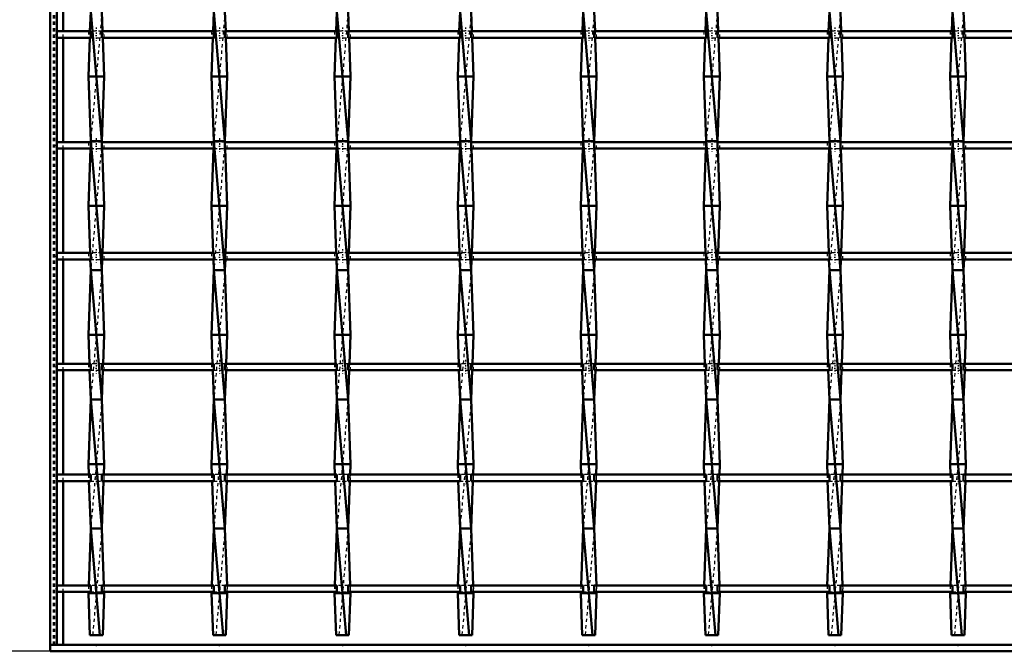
# Model space of a CAD drawing. Header units: millimetres. Extents: x -646 to 551, y -500 to 878.
# Tile 2 of 14: x -309 to -5, y -500 to -304. Entities that reach past the tile are written whole.
import ezdxf

# ---------------------------------------------------------------- set-up
doc = ezdxf.new("R2010")
doc.units = ezdxf.units.MM
doc.linetypes.add('Center', pattern=[1.5, 0.45, -0.5, 0.05, -0.5])
doc.linetypes.add('Dashed', pattern=[2, 1, -1])
for name, color, linetype, lineweight in [('2d ConnectionPoints', 7, 'Continuous', 50), ('AM_0', 7, 'Continuous', 50), ('AM_5', 3, 'Continuous', 25), ('AM_7', 7, 'Center', 25), ('AM_9', 6, 'Dashed', 25)]:
    doc.layers.add(name, color=color, linetype=linetype, lineweight=lineweight)
doc.dimstyles.new('ISO-25', dxfattribs={"dimtxt": 2.5, "dimasz": 2.5, "dimexe": 1.25, "dimexo": 0.625, "dimtad": 1, "dimtxsty": 'Standard', "dimcen": 2.5, "dimadec": 0, "dimazin": 0, "dimtfac": 1, "dimtmove": 0, "dimatfit": 3, "dimfxl": 1, "dimarcsym": 0})

# ---------------------------------------------------------------- blocks, each defined once
blk = doc.blocks.new('2_5sf7ob7o6ojxyq0hqr1bh8qja________0_in_LSSP2303438211600100035010_4')
at = {"layer": 'AM_0'}
for p, q in [((300, -498), (-300, -498)), ((-300, -498), (-300, -500)), ((300, -500), (-300, -500))]:
    blk.add_line(p, q, dxfattribs=at)
blk = doc.blocks.new('3_mcriafgqkhq7ifcxve6ia01qq________0_in_LSSP2303438211600100035010_4')
at = {"layer": 'AM_0'}
for p, q in [((-287.48, -302), (-287.7, -307.97)), ((-287.48, -302), (-284.02, -342)), ((-284.02, -302), (-283.8, -307.97)), ((-287.77, -309.97), (-288.2, -322)), ((-283.73, -309.97), (-283.3, -322)), ((-283.3, -322), (-288.2, -322)), ((-288.2, -322), (-287.48, -342)), ((-283.3, -322), (-284.02, -342)), ((-287.57, -344.3), (-288.2, -362)), ((-287.48, -342), (-287.49, -342.3)), ((-284.02, -342), (-287.48, -342)), ((-287.48, -342), (-284.02, -382)), ((-284.02, -342), (-284.01, -342.3)), ((-283.93, -344.3), (-283.3, -362)), ((-283.3, -362), (-288.2, -362)), ((-288.2, -362), (-287.68, -376.63)), ((-283.3, -362), (-283.82, -376.63)), ((-287.6, -378.63), (-287.48, -382)), ((-283.9, -378.63), (-284.02, -382)), ((-287.48, -382), (-288.2, -402)), ((-287.48, -382), (-284.02, -422)), ((-284.02, -382), (-287.48, -382)), ((-284.02, -382), (-283.3, -402)), ((-283.3, -402), (-288.2, -402)), ((-288.2, -402), (-287.88, -410.96)), ((-283.3, -402), (-283.62, -410.96)), ((-287.81, -412.96), (-287.48, -422)), ((-283.69, -412.96), (-284.02, -422)), ((-287.48, -422), (-288.2, -442)), ((-287.48, -422), (-284.02, -462)), ((-284.02, -422), (-287.48, -422)), ((-284.02, -422), (-283.3, -442)), ((-288.2, -442), (-288.08, -445.29)), ((-283.3, -442), (-288.2, -442)), ((-283.3, -442), (-283.42, -445.29)), ((-288.01, -447.29), (-287.48, -462)), ((-283.49, -447.29), (-284.02, -462)), ((-287.48, -462), (-288.11, -479.62)), ((-287.48, -462), (-284.62, -495)), ((-284.02, -462), (-287.48, -462)), ((-284.02, -462), (-283.39, -479.62)), ((-288.19, -481.62), (-288.2, -482)), ((-288.2, -482), (-287.73, -495)), ((-283.3, -482), (-288.2, -482)), ((-283.3, -482), (-283.77, -495)), ((-283.31, -481.62), (-283.3, -482)), ((-287.73, -495), (-283.77, -495))]:
    blk.add_line(p, q, dxfattribs=at)
at = {"layer": 'AM_9'}
for p, q in [((-284.02, -302), (-287.48, -342)), ((-287.7, -307.97), (-287.77, -309.97)), ((-283.8, -307.97), (-283.73, -309.97)), ((-287.49, -342.3), (-287.57, -344.3)), ((-284.02, -342), (-287.48, -382)), ((-284.01, -342.3), (-283.93, -344.3)), ((-287.68, -376.63), (-287.6, -378.63)), ((-283.82, -376.63), (-283.9, -378.63)), ((-284.02, -382), (-287.48, -422)), ((-287.88, -410.96), (-287.81, -412.96)), ((-283.62, -410.96), (-283.69, -412.96)), ((-284.02, -422), (-287.48, -462)), ((-288.08, -445.29), (-288.01, -447.29)), ((-283.42, -445.29), (-283.49, -447.29)), ((-284.02, -462), (-286.88, -495)), ((-288.11, -479.62), (-288.19, -481.62)), ((-283.39, -479.62), (-283.31, -481.62))]:
    blk.add_line(p, q, dxfattribs=at)
blk = doc.blocks.new('4_r61dsw79bp8odrckpvw5cvrma________0_in_LSSP2303438211600100035010_4')
at = {"layer": 'AM_0'}
for p, q in [((-249.38, -302), (-249.6, -307.97)), ((-249.38, -302), (-245.92, -342)), ((-245.92, -302), (-245.7, -307.97)), ((-249.67, -309.97), (-250.1, -322)), ((-245.63, -309.97), (-245.2, -322)), ((-245.2, -322), (-250.1, -322)), ((-250.1, -322), (-249.38, -342)), ((-245.2, -322), (-245.92, -342)), ((-249.47, -344.3), (-250.1, -362)), ((-249.38, -342), (-249.39, -342.3)), ((-245.92, -342), (-249.38, -342)), ((-249.38, -342), (-245.92, -382)), ((-245.92, -342), (-245.91, -342.3)), ((-245.83, -344.3), (-245.2, -362)), ((-245.2, -362), (-250.1, -362)), ((-250.1, -362), (-249.58, -376.63)), ((-245.2, -362), (-245.72, -376.63)), ((-249.5, -378.63), (-249.38, -382)), ((-245.8, -378.63), (-245.92, -382)), ((-249.38, -382), (-250.1, -402)), ((-249.38, -382), (-245.92, -422)), ((-245.92, -382), (-249.38, -382)), ((-245.92, -382), (-245.2, -402)), ((-245.2, -402), (-250.1, -402)), ((-250.1, -402), (-249.78, -410.96)), ((-245.2, -402), (-245.52, -410.96)), ((-249.71, -412.96), (-249.38, -422)), ((-245.59, -412.96), (-245.92, -422)), ((-249.38, -422), (-250.1, -442)), ((-249.38, -422), (-245.92, -462)), ((-245.92, -422), (-249.38, -422)), ((-245.92, -422), (-245.2, -442)), ((-250.1, -442), (-249.98, -445.29)), ((-245.2, -442), (-250.1, -442)), ((-245.2, -442), (-245.32, -445.29)), ((-249.91, -447.29), (-249.38, -462)), ((-245.39, -447.29), (-245.92, -462)), ((-249.38, -462), (-250.01, -479.62)), ((-249.38, -462), (-246.52, -495)), ((-245.92, -462), (-249.38, -462)), ((-245.92, -462), (-245.29, -479.62)), ((-250.09, -481.62), (-250.1, -482)), ((-250.1, -482), (-249.63, -495)), ((-245.2, -482), (-250.1, -482)), ((-245.2, -482), (-245.67, -495)), ((-245.21, -481.62), (-245.2, -482)), ((-249.63, -495), (-245.67, -495))]:
    blk.add_line(p, q, dxfattribs=at)
at = {"layer": 'AM_9'}
for p, q in [((-245.92, -302), (-249.38, -342)), ((-249.6, -307.97), (-249.67, -309.97)), ((-245.7, -307.97), (-245.63, -309.97)), ((-249.39, -342.3), (-249.47, -344.3)), ((-245.92, -342), (-249.38, -382)), ((-245.91, -342.3), (-245.83, -344.3)), ((-249.58, -376.63), (-249.5, -378.63)), ((-245.72, -376.63), (-245.8, -378.63)), ((-245.92, -382), (-249.38, -422)), ((-249.78, -410.96), (-249.71, -412.96)), ((-245.52, -410.96), (-245.59, -412.96)), ((-245.92, -422), (-249.38, -462)), ((-249.98, -445.29), (-249.91, -447.29)), ((-245.32, -445.29), (-245.39, -447.29)), ((-245.92, -462), (-248.78, -495)), ((-250.01, -479.62), (-250.09, -481.62)), ((-245.29, -479.62), (-245.21, -481.62))]:
    blk.add_line(p, q, dxfattribs=at)
blk = doc.blocks.new('5_6aolteerex25au8di2vwpna2f________0_in_LSSP2303438211600100035010_4')
at = {"layer": 'AM_0'}
for p, q in [((-211.28, -302), (-211.5, -307.97)), ((-211.28, -302), (-207.82, -342)), ((-207.82, -302), (-207.6, -307.97)), ((-211.57, -309.97), (-212, -322)), ((-207.53, -309.97), (-207.1, -322)), ((-207.1, -322), (-212, -322)), ((-212, -322), (-211.28, -342)), ((-207.1, -322), (-207.82, -342)), ((-211.37, -344.3), (-212, -362)), ((-211.28, -342), (-211.29, -342.3)), ((-211.28, -342), (-207.82, -382)), ((-207.82, -342), (-211.28, -342)), ((-207.82, -342), (-207.81, -342.3)), ((-207.73, -344.3), (-207.1, -362)), ((-212, -362), (-211.48, -376.63)), ((-207.1, -362), (-212, -362)), ((-207.1, -362), (-207.62, -376.63)), ((-211.4, -378.63), (-211.28, -382)), ((-207.7, -378.63), (-207.82, -382)), ((-211.28, -382), (-212, -402)), ((-211.28, -382), (-207.82, -422)), ((-207.82, -382), (-211.28, -382)), ((-207.82, -382), (-207.1, -402)), ((-207.1, -402), (-212, -402)), ((-212, -402), (-211.68, -410.96)), ((-207.1, -402), (-207.42, -410.96)), ((-211.61, -412.96), (-211.28, -422)), ((-207.49, -412.96), (-207.82, -422)), ((-211.28, -422), (-212, -442)), ((-211.28, -422), (-207.82, -462)), ((-207.82, -422), (-211.28, -422)), ((-207.82, -422), (-207.1, -442)), ((-207.1, -442), (-212, -442)), ((-212, -442), (-211.88, -445.29)), ((-207.1, -442), (-207.22, -445.29)), ((-211.81, -447.29), (-211.28, -462)), ((-207.29, -447.29), (-207.82, -462)), ((-211.28, -462), (-211.91, -479.62)), ((-211.28, -462), (-208.42, -495)), ((-207.82, -462), (-211.28, -462)), ((-207.82, -462), (-207.19, -479.62)), ((-211.99, -481.62), (-212, -482)), ((-212, -482), (-211.53, -495)), ((-207.1, -482), (-212, -482)), ((-207.1, -482), (-207.57, -495)), ((-207.11, -481.62), (-207.1, -482)), ((-211.53, -495), (-207.57, -495))]:
    blk.add_line(p, q, dxfattribs=at)
at = {"layer": 'AM_9'}
for p, q in [((-207.82, -302), (-211.28, -342)), ((-211.5, -307.97), (-211.57, -309.97)), ((-207.6, -307.97), (-207.53, -309.97)), ((-211.29, -342.3), (-211.37, -344.3)), ((-207.82, -342), (-211.28, -382)), ((-207.81, -342.3), (-207.73, -344.3)), ((-211.48, -376.63), (-211.4, -378.63)), ((-207.62, -376.63), (-207.7, -378.63)), ((-207.82, -382), (-211.28, -422)), ((-211.68, -410.96), (-211.61, -412.96)), ((-207.42, -410.96), (-207.49, -412.96)), ((-207.82, -422), (-211.28, -462)), ((-211.88, -445.29), (-211.81, -447.29)), ((-207.22, -445.29), (-207.29, -447.29)), ((-207.82, -462), (-210.68, -495)), ((-211.91, -479.62), (-211.99, -481.62)), ((-207.19, -479.62), (-207.11, -481.62))]:
    blk.add_line(p, q, dxfattribs=at)
blk = doc.blocks.new('6_srcbyjnfmornkm8ztxa649nkh________0_in_LSSP2303438211600100035010_4')
at = {"layer": 'AM_0'}
for p, q in [((-173.18, -302), (-173.4, -307.97)), ((-173.18, -302), (-169.72, -342)), ((-169.72, -302), (-169.5, -307.97)), ((-173.47, -309.97), (-173.9, -322)), ((-169.43, -309.97), (-169, -322)), ((-169, -322), (-173.9, -322)), ((-173.9, -322), (-173.18, -342)), ((-169, -322), (-169.72, -342)), ((-173.27, -344.3), (-173.9, -362)), ((-173.18, -342), (-173.19, -342.3)), ((-169.72, -342), (-173.18, -342)), ((-173.18, -342), (-169.72, -382)), ((-169.72, -342), (-169.71, -342.3)), ((-169.63, -344.3), (-169, -362)), ((-169, -362), (-173.9, -362)), ((-173.9, -362), (-173.38, -376.63)), ((-169, -362), (-169.52, -376.63)), ((-173.3, -378.63), (-173.18, -382)), ((-169.6, -378.63), (-169.72, -382)), ((-173.18, -382), (-173.9, -402)), ((-173.18, -382), (-169.72, -422)), ((-169.72, -382), (-173.18, -382)), ((-169.72, -382), (-169, -402)), ((-173.9, -402), (-173.58, -410.96)), ((-169, -402), (-173.9, -402)), ((-169, -402), (-169.32, -410.96)), ((-173.51, -412.96), (-173.18, -422)), ((-169.39, -412.96), (-169.72, -422)), ((-173.18, -422), (-173.9, -442)), ((-169.72, -422), (-173.18, -422)), ((-173.18, -422), (-169.72, -462)), ((-169.72, -422), (-169, -442)), ((-169, -442), (-173.9, -442)), ((-173.9, -442), (-173.78, -445.29)), ((-169, -442), (-169.12, -445.29)), ((-173.71, -447.29), (-173.18, -462)), ((-169.19, -447.29), (-169.72, -462)), ((-173.18, -462), (-173.81, -479.62)), ((-173.18, -462), (-170.32, -495)), ((-169.72, -462), (-173.18, -462)), ((-169.72, -462), (-169.09, -479.62)), ((-173.89, -481.62), (-173.9, -482)), ((-173.9, -482), (-173.43, -495)), ((-169, -482), (-173.9, -482)), ((-169, -482), (-169.47, -495)), ((-169.01, -481.62), (-169, -482)), ((-173.43, -495), (-169.47, -495))]:
    blk.add_line(p, q, dxfattribs=at)
at = {"layer": 'AM_9'}
for p, q in [((-169.72, -302), (-173.18, -342)), ((-173.4, -307.97), (-173.47, -309.97)), ((-169.5, -307.97), (-169.43, -309.97)), ((-173.19, -342.3), (-173.27, -344.3)), ((-169.72, -342), (-173.18, -382)), ((-169.71, -342.3), (-169.63, -344.3)), ((-173.38, -376.63), (-173.3, -378.63)), ((-169.52, -376.63), (-169.6, -378.63)), ((-169.72, -382), (-173.18, -422)), ((-173.58, -410.96), (-173.51, -412.96)), ((-169.32, -410.96), (-169.39, -412.96)), ((-169.72, -422), (-173.18, -462)), ((-173.78, -445.29), (-173.71, -447.29)), ((-169.12, -445.29), (-169.19, -447.29)), ((-169.72, -462), (-172.58, -495)), ((-173.81, -479.62), (-173.89, -481.62)), ((-169.09, -479.62), (-169.01, -481.62))]:
    blk.add_line(p, q, dxfattribs=at)
blk = doc.blocks.new('7_kg87bdsm7kesa1r7q9rjo4zob________0_in_LSSP2303438211600100035010_4')
at = {"layer": 'AM_0'}
for p, q in [((-135.08, -302), (-135.3, -307.97)), ((-135.08, -302), (-131.62, -342)), ((-131.62, -302), (-131.4, -307.97)), ((-135.37, -309.97), (-135.8, -322)), ((-131.33, -309.97), (-130.9, -322)), ((-130.9, -322), (-135.8, -322)), ((-135.8, -322), (-135.08, -342)), ((-130.9, -322), (-131.62, -342)), ((-135.17, -344.3), (-135.8, -362)), ((-135.08, -342), (-135.09, -342.3)), ((-135.08, -342), (-131.62, -382)), ((-131.62, -342), (-135.08, -342)), ((-131.62, -342), (-131.61, -342.3)), ((-131.53, -344.3), (-130.9, -362)), ((-135.8, -362), (-135.28, -376.63)), ((-130.9, -362), (-135.8, -362)), ((-130.9, -362), (-131.42, -376.63)), ((-135.2, -378.63), (-135.08, -382)), ((-131.5, -378.63), (-131.62, -382)), ((-135.08, -382), (-135.8, -402)), ((-135.08, -382), (-131.62, -422)), ((-131.62, -382), (-135.08, -382)), ((-131.62, -382), (-130.9, -402)), ((-135.8, -402), (-135.48, -410.96)), ((-130.9, -402), (-135.8, -402)), ((-130.9, -402), (-131.22, -410.96)), ((-135.41, -412.96), (-135.08, -422)), ((-131.29, -412.96), (-131.62, -422)), ((-135.08, -422), (-135.8, -442)), ((-135.08, -422), (-131.62, -462)), ((-131.62, -422), (-135.08, -422)), ((-131.62, -422), (-130.9, -442)), ((-130.9, -442), (-135.8, -442)), ((-135.8, -442), (-135.68, -445.29)), ((-130.9, -442), (-131.02, -445.29)), ((-135.61, -447.29), (-135.08, -462)), ((-131.09, -447.29), (-131.62, -462)), ((-135.08, -462), (-135.71, -479.62)), ((-135.08, -462), (-132.22, -495)), ((-131.62, -462), (-135.08, -462)), ((-131.62, -462), (-130.99, -479.62)), ((-135.79, -481.62), (-135.8, -482)), ((-130.9, -482), (-135.8, -482)), ((-135.8, -482), (-135.33, -495)), ((-130.9, -482), (-131.37, -495)), ((-130.91, -481.62), (-130.9, -482)), ((-135.33, -495), (-131.37, -495))]:
    blk.add_line(p, q, dxfattribs=at)
at = {"layer": 'AM_9'}
for p, q in [((-131.62, -302), (-135.08, -342)), ((-135.3, -307.97), (-135.37, -309.97)), ((-131.4, -307.97), (-131.33, -309.97)), ((-135.09, -342.3), (-135.17, -344.3)), ((-131.62, -342), (-135.08, -382)), ((-131.61, -342.3), (-131.53, -344.3)), ((-135.28, -376.63), (-135.2, -378.63)), ((-131.42, -376.63), (-131.5, -378.63)), ((-131.62, -382), (-135.08, -422)), ((-135.48, -410.96), (-135.41, -412.96)), ((-131.22, -410.96), (-131.29, -412.96)), ((-131.62, -422), (-135.08, -462)), ((-135.68, -445.29), (-135.61, -447.29)), ((-131.02, -445.29), (-131.09, -447.29)), ((-131.62, -462), (-134.48, -495)), ((-135.71, -479.62), (-135.79, -481.62)), ((-130.99, -479.62), (-130.91, -481.62))]:
    blk.add_line(p, q, dxfattribs=at)
blk = doc.blocks.new('8_bzjpzxdftu7krgdunhydm5e9e________0_in_LSSP2303438211600100035010_4')
at = {"layer": 'AM_0'}
for p, q in [((-96.98, -302), (-97.2, -307.97)), ((-96.98, -302), (-93.52, -342)), ((-93.52, -302), (-93.3, -307.97)), ((-97.27, -309.97), (-97.7, -322)), ((-93.23, -309.97), (-92.8, -322)), ((-92.8, -322), (-97.7, -322)), ((-97.7, -322), (-96.98, -342)), ((-92.8, -322), (-93.52, -342)), ((-97.07, -344.3), (-97.7, -362)), ((-96.98, -342), (-96.99, -342.3)), ((-96.98, -342), (-93.52, -382)), ((-93.52, -342), (-96.98, -342)), ((-93.52, -342), (-93.51, -342.3)), ((-93.43, -344.3), (-92.8, -362)), ((-97.7, -362), (-97.18, -376.63)), ((-92.8, -362), (-97.7, -362)), ((-92.8, -362), (-93.32, -376.63)), ((-97.1, -378.63), (-96.98, -382)), ((-93.4, -378.63), (-93.52, -382)), ((-96.98, -382), (-97.7, -402)), ((-96.98, -382), (-93.52, -422)), ((-93.52, -382), (-96.98, -382)), ((-93.52, -382), (-92.8, -402)), ((-92.8, -402), (-97.7, -402)), ((-97.7, -402), (-97.38, -410.96)), ((-92.8, -402), (-93.12, -410.96)), ((-97.31, -412.96), (-96.98, -422)), ((-93.19, -412.96), (-93.52, -422)), ((-96.98, -422), (-97.7, -442)), ((-96.98, -422), (-93.52, -462)), ((-93.52, -422), (-96.98, -422)), ((-93.52, -422), (-92.8, -442)), ((-97.7, -442), (-97.58, -445.29)), ((-92.8, -442), (-97.7, -442)), ((-92.8, -442), (-92.92, -445.29)), ((-97.51, -447.29), (-96.98, -462)), ((-92.99, -447.29), (-93.52, -462)), ((-96.98, -462), (-97.61, -479.62)), ((-96.98, -462), (-94.12, -495)), ((-93.52, -462), (-96.98, -462)), ((-93.52, -462), (-92.89, -479.62)), ((-97.69, -481.62), (-97.7, -482)), ((-97.7, -482), (-97.23, -495)), ((-92.8, -482), (-97.7, -482)), ((-92.8, -482), (-93.27, -495)), ((-92.81, -481.62), (-92.8, -482)), ((-97.23, -495), (-93.27, -495))]:
    blk.add_line(p, q, dxfattribs=at)
at = {"layer": 'AM_9'}
for p, q in [((-93.52, -302), (-96.98, -342)), ((-97.2, -307.97), (-97.27, -309.97)), ((-93.3, -307.97), (-93.23, -309.97)), ((-96.99, -342.3), (-97.07, -344.3)), ((-93.52, -342), (-96.98, -382)), ((-93.51, -342.3), (-93.43, -344.3)), ((-97.18, -376.63), (-97.1, -378.63)), ((-93.32, -376.63), (-93.4, -378.63)), ((-93.52, -382), (-96.98, -422)), ((-97.38, -410.96), (-97.31, -412.96)), ((-93.12, -410.96), (-93.19, -412.96)), ((-93.52, -422), (-96.98, -462)), ((-97.58, -445.29), (-97.51, -447.29)), ((-92.92, -445.29), (-92.99, -447.29)), ((-93.52, -462), (-96.38, -495)), ((-97.61, -479.62), (-97.69, -481.62)), ((-92.89, -479.62), (-92.81, -481.62))]:
    blk.add_line(p, q, dxfattribs=at)
blk = doc.blocks.new('9_qbci5zwy46qh72embo3f2vlkv________0_in_LSSP2303438211600100035010_4')
at = {"layer": 'AM_0'}
for p, q in [((-58.88, -302), (-59.1, -307.97)), ((-58.88, -302), (-55.42, -342)), ((-55.42, -302), (-55.2, -307.97)), ((-59.17, -309.97), (-59.6, -322)), ((-55.13, -309.97), (-54.7, -322)), ((-54.7, -322), (-59.6, -322)), ((-59.6, -322), (-58.88, -342)), ((-54.7, -322), (-55.42, -342)), ((-58.97, -344.3), (-59.6, -362)), ((-58.88, -342), (-58.89, -342.3)), ((-58.88, -342), (-55.42, -382)), ((-55.42, -342), (-58.88, -342)), ((-55.42, -342), (-55.41, -342.3)), ((-55.33, -344.3), (-54.7, -362)), ((-59.6, -362), (-59.08, -376.63)), ((-54.7, -362), (-59.6, -362)), ((-54.7, -362), (-55.22, -376.63)), ((-59, -378.63), (-58.88, -382)), ((-55.3, -378.63), (-55.42, -382)), ((-58.88, -382), (-59.6, -402)), ((-58.88, -382), (-55.42, -422)), ((-55.42, -382), (-58.88, -382)), ((-55.42, -382), (-54.7, -402)), ((-54.7, -402), (-59.6, -402)), ((-59.6, -402), (-59.28, -410.96)), ((-54.7, -402), (-55.02, -410.96)), ((-59.21, -412.96), (-58.88, -422)), ((-55.09, -412.96), (-55.42, -422)), ((-58.88, -422), (-59.6, -442)), ((-58.88, -422), (-55.42, -462)), ((-55.42, -422), (-58.88, -422)), ((-55.42, -422), (-54.7, -442)), ((-54.7, -442), (-59.6, -442)), ((-59.6, -442), (-59.48, -445.29)), ((-54.7, -442), (-54.82, -445.29)), ((-59.41, -447.29), (-58.88, -462)), ((-54.89, -447.29), (-55.42, -462)), ((-58.88, -462), (-59.51, -479.62)), ((-58.88, -462), (-56.02, -495)), ((-55.42, -462), (-58.88, -462)), ((-55.42, -462), (-54.79, -479.62)), ((-59.59, -481.62), (-59.6, -482)), ((-54.7, -482), (-59.6, -482)), ((-59.6, -482), (-59.13, -495)), ((-54.7, -482), (-55.17, -495)), ((-54.71, -481.62), (-54.7, -482)), ((-59.13, -495), (-55.17, -495))]:
    blk.add_line(p, q, dxfattribs=at)
at = {"layer": 'AM_9'}
for p, q in [((-55.42, -302), (-58.88, -342)), ((-59.1, -307.97), (-59.17, -309.97)), ((-55.2, -307.97), (-55.13, -309.97)), ((-58.89, -342.3), (-58.97, -344.3)), ((-55.42, -342), (-58.88, -382)), ((-55.41, -342.3), (-55.33, -344.3)), ((-59.08, -376.63), (-59, -378.63)), ((-55.22, -376.63), (-55.3, -378.63)), ((-55.42, -382), (-58.88, -422)), ((-59.28, -410.96), (-59.21, -412.96)), ((-55.02, -410.96), (-55.09, -412.96)), ((-55.42, -422), (-58.88, -462)), ((-59.48, -445.29), (-59.41, -447.29)), ((-54.82, -445.29), (-54.89, -447.29)), ((-55.42, -462), (-58.28, -495)), ((-59.51, -479.62), (-59.59, -481.62)), ((-54.79, -479.62), (-54.71, -481.62))]:
    blk.add_line(p, q, dxfattribs=at)
blk = doc.blocks.new('10_c7iupv17tb1yi90x5vhnihlxt________0_in_LSSP2303438211600100035010_4')
at = {"layer": 'AM_0'}
for p, q in [((-20.78, -302), (-21, -307.97)), ((-20.78, -302), (-17.32, -342)), ((-17.32, -302), (-17.1, -307.97)), ((-21.07, -309.97), (-21.5, -322)), ((-17.03, -309.97), (-16.6, -322)), ((-16.6, -322), (-21.5, -322)), ((-21.5, -322), (-20.78, -342)), ((-16.6, -322), (-17.32, -342)), ((-20.87, -344.3), (-21.5, -362)), ((-20.78, -342), (-20.79, -342.3)), ((-17.32, -342), (-20.78, -342)), ((-20.78, -342), (-17.32, -382)), ((-17.32, -342), (-17.31, -342.3)), ((-17.23, -344.3), (-16.6, -362)), ((-16.6, -362), (-21.5, -362)), ((-21.5, -362), (-20.98, -376.63)), ((-16.6, -362), (-17.12, -376.63)), ((-20.9, -378.63), (-20.78, -382)), ((-17.2, -378.63), (-17.32, -382)), ((-20.78, -382), (-21.5, -402)), ((-20.78, -382), (-17.32, -422)), ((-17.32, -382), (-20.78, -382)), ((-17.32, -382), (-16.6, -402)), ((-21.5, -402), (-21.18, -410.96)), ((-16.6, -402), (-21.5, -402)), ((-16.6, -402), (-16.92, -410.96)), ((-21.11, -412.96), (-20.78, -422)), ((-16.99, -412.96), (-17.32, -422)), ((-20.78, -422), (-21.5, -442)), ((-20.78, -422), (-17.32, -462)), ((-17.32, -422), (-20.78, -422)), ((-17.32, -422), (-16.6, -442)), ((-21.5, -442), (-21.38, -445.29)), ((-16.6, -442), (-21.5, -442)), ((-16.6, -442), (-16.72, -445.29)), ((-21.31, -447.29), (-20.78, -462)), ((-16.79, -447.29), (-17.32, -462)), ((-20.78, -462), (-21.41, -479.62)), ((-20.78, -462), (-17.92, -495)), ((-17.32, -462), (-20.78, -462)), ((-17.32, -462), (-16.69, -479.62)), ((-21.49, -481.62), (-21.5, -482)), ((-16.6, -482), (-21.5, -482)), ((-21.5, -482), (-21.03, -495)), ((-16.6, -482), (-17.07, -495)), ((-16.61, -481.62), (-16.6, -482)), ((-21.03, -495), (-17.07, -495))]:
    blk.add_line(p, q, dxfattribs=at)
at = {"layer": 'AM_9'}
for p, q in [((-17.32, -302), (-20.78, -342)), ((-21, -307.97), (-21.07, -309.97)), ((-17.1, -307.97), (-17.03, -309.97)), ((-20.79, -342.3), (-20.87, -344.3)), ((-17.32, -342), (-20.78, -382)), ((-17.31, -342.3), (-17.23, -344.3)), ((-20.98, -376.63), (-20.9, -378.63)), ((-17.12, -376.63), (-17.2, -378.63)), ((-17.32, -382), (-20.78, -422)), ((-21.18, -410.96), (-21.11, -412.96)), ((-16.92, -410.96), (-16.99, -412.96)), ((-17.32, -422), (-20.78, -462)), ((-21.38, -445.29), (-21.31, -447.29)), ((-16.72, -445.29), (-16.79, -447.29)), ((-17.32, -462), (-20.18, -495)), ((-21.41, -479.62), (-21.49, -481.62)), ((-16.69, -479.62), (-16.61, -481.62))]:
    blk.add_line(p, q, dxfattribs=at)
blk = doc.blocks.new('20_pxkiiq98p9zqp5j2k158z32qf________0_in_LSSP2303438211600100035010_4')
at = {"layer": 'AM_0'}
for p, q in [((-287.48, -479.62), (-298, -479.62)), ((-298, -479.62), (-298, -481.62)), ((-287.48, -479.62), (-287.48, -481.62)), ((-249.38, -479.62), (-284.02, -479.62)), ((-284.02, -481.62), (-284.02, -479.62)), ((-249.38, -479.62), (-249.38, -481.62)), ((-245.92, -481.62), (-245.92, -479.62)), ((-211.28, -479.62), (-245.92, -479.62)), ((-211.28, -479.62), (-211.28, -481.62)), ((-207.82, -481.62), (-207.82, -479.62)), ((-173.18, -479.62), (-207.82, -479.62)), ((-173.18, -479.62), (-173.18, -481.62)), ((-135.08, -479.62), (-169.72, -479.62)), ((-169.72, -481.62), (-169.72, -479.62)), ((-135.08, -479.62), (-135.08, -481.62)), ((-96.98, -479.62), (-131.62, -479.62)), ((-131.62, -481.62), (-131.62, -479.62)), ((-96.98, -479.62), (-96.98, -481.62)), ((-58.88, -479.62), (-93.52, -479.62)), ((-93.52, -481.62), (-93.52, -479.62)), ((-58.88, -479.62), (-58.88, -481.62)), ((-55.42, -481.62), (-55.42, -479.62)), ((-20.78, -479.62), (-55.42, -479.62)), ((-20.78, -479.62), (-20.78, -481.62)), ((-17.32, -481.62), (-17.32, -479.62)), ((17.32, -479.62), (-17.32, -479.62)), ((-287.48, -481.62), (-298, -481.62)), ((-249.38, -481.62), (-284.02, -481.62)), ((-211.28, -481.62), (-245.92, -481.62)), ((-173.18, -481.62), (-207.82, -481.62)), ((-135.08, -481.62), (-169.72, -481.62)), ((-96.98, -481.62), (-131.62, -481.62)), ((-58.88, -481.62), (-93.52, -481.62)), ((-20.78, -481.62), (-55.42, -481.62)), ((17.32, -481.62), (-17.32, -481.62))]:
    blk.add_line(p, q, dxfattribs=at)
at = {"layer": 'AM_7'}
for p, q in [((-285.75, -478.42), (-285.75, -482.82)), ((-247.65, -478.42), (-247.65, -482.82)), ((-209.55, -478.42), (-209.55, -482.82)), ((-171.45, -478.42), (-171.45, -482.82)), ((-133.35, -478.42), (-133.35, -482.82)), ((-95.25, -478.42), (-95.25, -482.82)), ((-57.15, -478.42), (-57.15, -482.82)), ((-19.05, -478.42), (-19.05, -482.82))]:
    blk.add_line(p, q, dxfattribs=at)
at = {"layer": 'AM_9'}
for p, q in [((-288.2, -479.62), (-288.2, -481.62)), ((-284.02, -479.62), (-287.48, -479.62)), ((-283.3, -481.62), (-283.3, -479.62)), ((-250.1, -479.62), (-250.1, -481.62)), ((-245.92, -479.62), (-249.38, -479.62)), ((-245.2, -481.62), (-245.2, -479.62)), ((-212, -479.62), (-212, -481.62)), ((-207.82, -479.62), (-211.28, -479.62)), ((-207.1, -481.62), (-207.1, -479.62)), ((-173.9, -479.62), (-173.9, -481.62)), ((-169.72, -479.62), (-173.18, -479.62)), ((-169, -481.62), (-169, -479.62)), ((-135.8, -479.62), (-135.8, -481.62)), ((-131.62, -479.62), (-135.08, -479.62)), ((-130.9, -481.62), (-130.9, -479.62)), ((-97.7, -479.62), (-97.7, -481.62)), ((-93.52, -479.62), (-96.98, -479.62)), ((-92.8, -481.62), (-92.8, -479.62)), ((-59.6, -479.62), (-59.6, -481.62)), ((-55.42, -479.62), (-58.88, -479.62)), ((-54.7, -481.62), (-54.7, -479.62)), ((-21.5, -479.62), (-21.5, -481.62)), ((-17.32, -479.62), (-20.78, -479.62)), ((-16.6, -481.62), (-16.6, -479.62)), ((-287.48, -481.62), (-284.02, -481.62)), ((-249.38, -481.62), (-245.92, -481.62)), ((-211.28, -481.62), (-207.82, -481.62)), ((-173.18, -481.62), (-169.72, -481.62)), ((-135.08, -481.62), (-131.62, -481.62)), ((-96.98, -481.62), (-93.52, -481.62)), ((-58.88, -481.62), (-55.42, -481.62)), ((-20.78, -481.62), (-17.32, -481.62))]:
    blk.add_line(p, q, dxfattribs=at)
blk = doc.blocks.new('21_3nnzfzuox3viydshb45l9j87q________0_in_LSSP2303438211600100035010_4')
at = {"layer": 'AM_0'}
for p, q in [((-287.48, -445.29), (-298, -445.29)), ((-298, -445.29), (-298, -447.29)), ((-287.48, -447.29), (-298, -447.29)), ((-287.48, -445.29), (-287.48, -447.29)), ((-284.02, -447.29), (-284.02, -445.29)), ((-249.38, -445.29), (-284.02, -445.29)), ((-249.38, -447.29), (-284.02, -447.29)), ((-249.38, -445.29), (-249.38, -447.29)), ((-245.92, -447.29), (-245.92, -445.29)), ((-211.28, -445.29), (-245.92, -445.29)), ((-211.28, -447.29), (-245.92, -447.29)), ((-211.28, -445.29), (-211.28, -447.29)), ((-207.82, -447.29), (-207.82, -445.29)), ((-173.18, -445.29), (-207.82, -445.29)), ((-173.18, -447.29), (-207.82, -447.29)), ((-173.18, -445.29), (-173.18, -447.29)), ((-169.72, -447.29), (-169.72, -445.29)), ((-135.08, -445.29), (-169.72, -445.29)), ((-135.08, -447.29), (-169.72, -447.29)), ((-135.08, -445.29), (-135.08, -447.29)), ((-131.62, -447.29), (-131.62, -445.29)), ((-96.98, -445.29), (-131.62, -445.29)), ((-96.98, -447.29), (-131.62, -447.29)), ((-96.98, -445.29), (-96.98, -447.29)), ((-93.52, -447.29), (-93.52, -445.29)), ((-58.88, -445.29), (-93.52, -445.29)), ((-58.88, -447.29), (-93.52, -447.29)), ((-58.88, -445.29), (-58.88, -447.29)), ((-55.42, -447.29), (-55.42, -445.29)), ((-20.78, -445.29), (-55.42, -445.29)), ((-20.78, -447.29), (-55.42, -447.29)), ((-20.78, -445.29), (-20.78, -447.29)), ((-17.32, -447.29), (-17.32, -445.29)), ((17.32, -445.29), (-17.32, -445.29)), ((17.32, -447.29), (-17.32, -447.29))]:
    blk.add_line(p, q, dxfattribs=at)
at = {"layer": 'AM_7'}
for p, q in [((-285.75, -444.09), (-285.75, -448.49)), ((-247.65, -444.09), (-247.65, -448.49)), ((-209.55, -444.09), (-209.55, -448.49)), ((-171.45, -444.09), (-171.45, -448.49)), ((-133.35, -444.09), (-133.35, -448.49)), ((-95.25, -444.09), (-95.25, -448.49)), ((-57.15, -444.09), (-57.15, -448.49)), ((-19.05, -444.09), (-19.05, -448.49))]:
    blk.add_line(p, q, dxfattribs=at)
at = {"layer": 'AM_9'}
for p, q in [((-288.2, -445.29), (-288.2, -447.29)), ((-284.02, -445.29), (-287.48, -445.29)), ((-287.48, -447.29), (-284.02, -447.29)), ((-283.3, -447.29), (-283.3, -445.29)), ((-250.1, -445.29), (-250.1, -447.29)), ((-245.92, -445.29), (-249.38, -445.29)), ((-249.38, -447.29), (-245.92, -447.29)), ((-245.2, -447.29), (-245.2, -445.29)), ((-212, -445.29), (-212, -447.29)), ((-207.82, -445.29), (-211.28, -445.29)), ((-211.28, -447.29), (-207.82, -447.29)), ((-207.1, -447.29), (-207.1, -445.29)), ((-173.9, -445.29), (-173.9, -447.29)), ((-169.72, -445.29), (-173.18, -445.29)), ((-173.18, -447.29), (-169.72, -447.29)), ((-169, -447.29), (-169, -445.29)), ((-135.8, -445.29), (-135.8, -447.29)), ((-131.62, -445.29), (-135.08, -445.29)), ((-135.08, -447.29), (-131.62, -447.29)), ((-130.9, -447.29), (-130.9, -445.29)), ((-97.7, -445.29), (-97.7, -447.29)), ((-93.52, -445.29), (-96.98, -445.29)), ((-96.98, -447.29), (-93.52, -447.29)), ((-92.8, -447.29), (-92.8, -445.29)), ((-59.6, -445.29), (-59.6, -447.29)), ((-55.42, -445.29), (-58.88, -445.29)), ((-58.88, -447.29), (-55.42, -447.29)), ((-54.7, -447.29), (-54.7, -445.29)), ((-21.5, -445.29), (-21.5, -447.29)), ((-17.32, -445.29), (-20.78, -445.29)), ((-20.78, -447.29), (-17.32, -447.29)), ((-16.6, -447.29), (-16.6, -445.29))]:
    blk.add_line(p, q, dxfattribs=at)
blk = doc.blocks.new('22_asnh37jehggedvg45av9ohtaj________0_in_LSSP2303438211600100035010_4')
at = {"layer": 'AM_0'}
for p, q in [((-287.48, -410.96), (-298, -410.96)), ((-298, -410.96), (-298, -412.96)), ((-287.48, -410.96), (-287.48, -412.96)), ((-249.38, -410.96), (-284.02, -410.96)), ((-284.02, -412.96), (-284.02, -410.96)), ((-249.38, -410.96), (-249.38, -412.96)), ((-245.92, -412.96), (-245.92, -410.96)), ((-211.28, -410.96), (-245.92, -410.96)), ((-211.28, -410.96), (-211.28, -412.96)), ((-207.82, -412.96), (-207.82, -410.96)), ((-173.18, -410.96), (-207.82, -410.96)), ((-173.18, -410.96), (-173.18, -412.96)), ((-135.08, -410.96), (-169.72, -410.96)), ((-169.72, -412.96), (-169.72, -410.96)), ((-135.08, -410.96), (-135.08, -412.96)), ((-131.62, -412.96), (-131.62, -410.96)), ((-96.98, -410.96), (-131.62, -410.96)), ((-96.98, -410.96), (-96.98, -412.96)), ((-58.88, -410.96), (-93.52, -410.96)), ((-93.52, -412.96), (-93.52, -410.96)), ((-58.88, -410.96), (-58.88, -412.96)), ((-55.42, -412.96), (-55.42, -410.96)), ((-20.78, -410.96), (-55.42, -410.96)), ((-20.78, -410.96), (-20.78, -412.96)), ((-17.32, -412.96), (-17.32, -410.96)), ((17.32, -410.96), (-17.32, -410.96)), ((-287.48, -412.96), (-298, -412.96)), ((-249.38, -412.96), (-284.02, -412.96)), ((-211.28, -412.96), (-245.92, -412.96)), ((-173.18, -412.96), (-207.82, -412.96)), ((-135.08, -412.96), (-169.72, -412.96)), ((-96.98, -412.96), (-131.62, -412.96)), ((-58.88, -412.96), (-93.52, -412.96)), ((-20.78, -412.96), (-55.42, -412.96)), ((17.32, -412.96), (-17.32, -412.96))]:
    blk.add_line(p, q, dxfattribs=at)
at = {"layer": 'AM_7'}
for p, q in [((-285.75, -409.76), (-285.75, -414.16)), ((-247.65, -409.76), (-247.65, -414.16)), ((-209.55, -409.76), (-209.55, -414.16)), ((-171.45, -409.76), (-171.45, -414.16)), ((-133.35, -409.76), (-133.35, -414.16)), ((-95.25, -409.76), (-95.25, -414.16)), ((-57.15, -409.76), (-57.15, -414.16)), ((-19.05, -409.76), (-19.05, -414.16))]:
    blk.add_line(p, q, dxfattribs=at)
at = {"layer": 'AM_9'}
for p, q in [((-288.2, -410.96), (-288.2, -412.96)), ((-284.02, -410.96), (-287.48, -410.96)), ((-283.3, -412.96), (-283.3, -410.96)), ((-250.1, -410.96), (-250.1, -412.96)), ((-245.92, -410.96), (-249.38, -410.96)), ((-245.2, -412.96), (-245.2, -410.96)), ((-212, -410.96), (-212, -412.96)), ((-207.82, -410.96), (-211.28, -410.96)), ((-207.1, -412.96), (-207.1, -410.96)), ((-173.9, -410.96), (-173.9, -412.96)), ((-169.72, -410.96), (-173.18, -410.96)), ((-169, -412.96), (-169, -410.96)), ((-135.8, -410.96), (-135.8, -412.96)), ((-131.62, -410.96), (-135.08, -410.96)), ((-130.9, -412.96), (-130.9, -410.96)), ((-97.7, -410.96), (-97.7, -412.96)), ((-93.52, -410.96), (-96.98, -410.96)), ((-92.8, -412.96), (-92.8, -410.96)), ((-59.6, -410.96), (-59.6, -412.96)), ((-55.42, -410.96), (-58.88, -410.96)), ((-54.7, -412.96), (-54.7, -410.96)), ((-21.5, -410.96), (-21.5, -412.96)), ((-17.32, -410.96), (-20.78, -410.96)), ((-16.6, -412.96), (-16.6, -410.96)), ((-287.48, -412.96), (-284.02, -412.96)), ((-249.38, -412.96), (-245.92, -412.96)), ((-211.28, -412.96), (-207.82, -412.96)), ((-173.18, -412.96), (-169.72, -412.96)), ((-135.08, -412.96), (-131.62, -412.96)), ((-96.98, -412.96), (-93.52, -412.96)), ((-58.88, -412.96), (-55.42, -412.96)), ((-20.78, -412.96), (-17.32, -412.96))]:
    blk.add_line(p, q, dxfattribs=at)
blk = doc.blocks.new('23_t48u571yi5c52hbl2wpcf1wxb________0_in_LSSP2303438211600100035010_4')
at = {"layer": 'AM_0'}
for p, q in [((-287.48, -376.63), (-298, -376.63)), ((-298, -376.63), (-298, -378.63)), ((-287.48, -376.63), (-287.48, -378.63)), ((-249.38, -376.63), (-284.02, -376.63)), ((-284.02, -378.63), (-284.02, -376.63)), ((-249.38, -376.63), (-249.38, -378.63)), ((-245.92, -378.63), (-245.92, -376.63)), ((-211.28, -376.63), (-245.92, -376.63)), ((-211.28, -376.63), (-211.28, -378.63)), ((-207.82, -378.63), (-207.82, -376.63)), ((-173.18, -376.63), (-207.82, -376.63)), ((-173.18, -376.63), (-173.18, -378.63)), ((-169.72, -378.63), (-169.72, -376.63)), ((-135.08, -376.63), (-169.72, -376.63)), ((-135.08, -376.63), (-135.08, -378.63)), ((-131.62, -378.63), (-131.62, -376.63)), ((-96.98, -376.63), (-131.62, -376.63)), ((-96.98, -376.63), (-96.98, -378.63)), ((-93.52, -378.63), (-93.52, -376.63)), ((-58.88, -376.63), (-93.52, -376.63)), ((-58.88, -376.63), (-58.88, -378.63)), ((-55.42, -378.63), (-55.42, -376.63)), ((-20.78, -376.63), (-55.42, -376.63)), ((-20.78, -376.63), (-20.78, -378.63)), ((-17.32, -378.63), (-17.32, -376.63)), ((17.32, -376.63), (-17.32, -376.63)), ((-287.48, -378.63), (-298, -378.63)), ((-249.38, -378.63), (-284.02, -378.63)), ((-211.28, -378.63), (-245.92, -378.63)), ((-173.18, -378.63), (-207.82, -378.63)), ((-135.08, -378.63), (-169.72, -378.63)), ((-96.98, -378.63), (-131.62, -378.63)), ((-58.88, -378.63), (-93.52, -378.63)), ((-20.78, -378.63), (-55.42, -378.63)), ((17.32, -378.63), (-17.32, -378.63))]:
    blk.add_line(p, q, dxfattribs=at)
at = {"layer": 'AM_7'}
for p, q in [((-285.75, -375.43), (-285.75, -379.83)), ((-247.65, -375.43), (-247.65, -379.83)), ((-209.55, -375.43), (-209.55, -379.83)), ((-171.45, -375.43), (-171.45, -379.83)), ((-133.35, -375.43), (-133.35, -379.83)), ((-95.25, -375.43), (-95.25, -379.83)), ((-57.15, -375.43), (-57.15, -379.83)), ((-19.05, -375.43), (-19.05, -379.83))]:
    blk.add_line(p, q, dxfattribs=at)
at = {"layer": 'AM_9'}
for p, q in [((-288.2, -376.63), (-288.2, -378.63)), ((-284.02, -376.63), (-287.48, -376.63)), ((-283.3, -378.63), (-283.3, -376.63)), ((-250.1, -376.63), (-250.1, -378.63)), ((-245.92, -376.63), (-249.38, -376.63)), ((-245.2, -378.63), (-245.2, -376.63)), ((-212, -376.63), (-212, -378.63)), ((-207.82, -376.63), (-211.28, -376.63)), ((-207.1, -378.63), (-207.1, -376.63)), ((-173.9, -376.63), (-173.9, -378.63)), ((-169.72, -376.63), (-173.18, -376.63)), ((-169, -378.63), (-169, -376.63)), ((-135.8, -376.63), (-135.8, -378.63)), ((-131.62, -376.63), (-135.08, -376.63)), ((-130.9, -378.63), (-130.9, -376.63)), ((-97.7, -376.63), (-97.7, -378.63)), ((-93.52, -376.63), (-96.98, -376.63)), ((-92.8, -378.63), (-92.8, -376.63)), ((-59.6, -376.63), (-59.6, -378.63)), ((-55.42, -376.63), (-58.88, -376.63)), ((-54.7, -378.63), (-54.7, -376.63)), ((-21.5, -376.63), (-21.5, -378.63)), ((-17.32, -376.63), (-20.78, -376.63)), ((-16.6, -378.63), (-16.6, -376.63)), ((-287.48, -378.63), (-284.02, -378.63)), ((-249.38, -378.63), (-245.92, -378.63)), ((-211.28, -378.63), (-207.82, -378.63)), ((-173.18, -378.63), (-169.72, -378.63)), ((-135.08, -378.63), (-131.62, -378.63)), ((-96.98, -378.63), (-93.52, -378.63)), ((-58.88, -378.63), (-55.42, -378.63)), ((-20.78, -378.63), (-17.32, -378.63))]:
    blk.add_line(p, q, dxfattribs=at)
blk = doc.blocks.new('24_eye8akau4cyhwgzi0g359spls________0_in_LSSP2303438211600100035010_4')
at = {"layer": 'AM_0'}
for p, q in [((-287.48, -342.3), (-298, -342.3)), ((-298, -342.3), (-298, -344.3)), ((-287.48, -344.3), (-298, -344.3)), ((-287.48, -342.3), (-287.48, -344.3)), ((-284.02, -344.3), (-284.02, -342.3)), ((-249.38, -342.3), (-284.02, -342.3)), ((-249.38, -344.3), (-284.02, -344.3)), ((-249.38, -342.3), (-249.38, -344.3)), ((-245.92, -344.3), (-245.92, -342.3)), ((-211.28, -342.3), (-245.92, -342.3)), ((-211.28, -344.3), (-245.92, -344.3)), ((-211.28, -342.3), (-211.28, -344.3)), ((-207.82, -344.3), (-207.82, -342.3)), ((-173.18, -342.3), (-207.82, -342.3)), ((-173.18, -344.3), (-207.82, -344.3)), ((-173.18, -342.3), (-173.18, -344.3)), ((-169.72, -344.3), (-169.72, -342.3)), ((-135.08, -342.3), (-169.72, -342.3)), ((-135.08, -344.3), (-169.72, -344.3)), ((-135.08, -342.3), (-135.08, -344.3)), ((-131.62, -344.3), (-131.62, -342.3)), ((-96.98, -342.3), (-131.62, -342.3)), ((-96.98, -344.3), (-131.62, -344.3)), ((-96.98, -342.3), (-96.98, -344.3)), ((-93.52, -344.3), (-93.52, -342.3)), ((-58.88, -342.3), (-93.52, -342.3)), ((-58.88, -344.3), (-93.52, -344.3)), ((-58.88, -342.3), (-58.88, -344.3)), ((-55.42, -344.3), (-55.42, -342.3)), ((-20.78, -342.3), (-55.42, -342.3)), ((-20.78, -344.3), (-55.42, -344.3)), ((-20.78, -342.3), (-20.78, -344.3)), ((-17.32, -344.3), (-17.32, -342.3)), ((17.32, -342.3), (-17.32, -342.3)), ((17.32, -344.3), (-17.32, -344.3))]:
    blk.add_line(p, q, dxfattribs=at)
at = {"layer": 'AM_7'}
for p, q in [((-285.75, -341.1), (-285.75, -345.5)), ((-247.65, -341.1), (-247.65, -345.5)), ((-209.55, -341.1), (-209.55, -345.5)), ((-171.45, -341.1), (-171.45, -345.5)), ((-133.35, -341.1), (-133.35, -345.5)), ((-95.25, -341.1), (-95.25, -345.5)), ((-57.15, -341.1), (-57.15, -345.5)), ((-19.05, -341.1), (-19.05, -345.5))]:
    blk.add_line(p, q, dxfattribs=at)
at = {"layer": 'AM_9'}
for p, q in [((-288.2, -342.3), (-288.2, -344.3)), ((-284.02, -342.3), (-287.48, -342.3)), ((-287.48, -344.3), (-284.02, -344.3)), ((-283.3, -344.3), (-283.3, -342.3)), ((-250.1, -342.3), (-250.1, -344.3)), ((-245.91, -342.3), (-249.39, -342.3)), ((-249.38, -344.3), (-245.92, -344.3)), ((-245.2, -344.3), (-245.2, -342.3)), ((-212, -342.3), (-212, -344.3)), ((-207.81, -342.3), (-211.29, -342.3)), ((-211.28, -344.3), (-207.82, -344.3)), ((-207.1, -344.3), (-207.1, -342.3)), ((-173.9, -342.3), (-173.9, -344.3)), ((-169.71, -342.3), (-173.19, -342.3)), ((-173.18, -344.3), (-169.72, -344.3)), ((-169, -344.3), (-169, -342.3)), ((-135.8, -342.3), (-135.8, -344.3)), ((-131.61, -342.3), (-135.09, -342.3)), ((-135.08, -344.3), (-131.62, -344.3)), ((-130.9, -344.3), (-130.9, -342.3)), ((-97.7, -342.3), (-97.7, -344.3)), ((-93.51, -342.3), (-96.99, -342.3)), ((-96.98, -344.3), (-93.52, -344.3)), ((-92.8, -344.3), (-92.8, -342.3)), ((-59.6, -342.3), (-59.6, -344.3)), ((-55.41, -342.3), (-58.89, -342.3)), ((-58.88, -344.3), (-55.42, -344.3)), ((-54.7, -344.3), (-54.7, -342.3)), ((-21.5, -342.3), (-21.5, -344.3)), ((-17.31, -342.3), (-20.79, -342.3)), ((-20.78, -344.3), (-17.32, -344.3)), ((-16.6, -344.3), (-16.6, -342.3))]:
    blk.add_line(p, q, dxfattribs=at)
blk = doc.blocks.new('25_8jjmkaavt3z0cnr0mnh3iwutn________0_in_LSSP2303438211600100035010_4')
at = {"layer": 'AM_0'}
for p, q in [((-287.48, -307.97), (-298, -307.97)), ((-298, -307.97), (-298, -309.97)), ((-287.48, -309.97), (-298, -309.97)), ((-287.48, -307.97), (-287.48, -309.97)), ((-284.02, -309.97), (-284.02, -307.97)), ((-249.38, -307.97), (-284.02, -307.97)), ((-249.38, -309.97), (-284.02, -309.97)), ((-249.38, -307.97), (-249.38, -309.97)), ((-245.92, -309.97), (-245.92, -307.97)), ((-211.28, -307.97), (-245.92, -307.97)), ((-211.28, -309.97), (-245.92, -309.97)), ((-211.28, -307.97), (-211.28, -309.97)), ((-207.82, -309.97), (-207.82, -307.97)), ((-173.18, -307.97), (-207.82, -307.97)), ((-173.18, -309.97), (-207.82, -309.97)), ((-173.18, -307.97), (-173.18, -309.97)), ((-135.08, -307.97), (-169.72, -307.97)), ((-169.72, -309.97), (-169.72, -307.97)), ((-135.08, -309.97), (-169.72, -309.97)), ((-135.08, -307.97), (-135.08, -309.97)), ((-96.98, -307.97), (-131.62, -307.97)), ((-131.62, -309.97), (-131.62, -307.97)), ((-96.98, -309.97), (-131.62, -309.97)), ((-96.98, -307.97), (-96.98, -309.97)), ((-58.88, -307.97), (-93.52, -307.97)), ((-93.52, -309.97), (-93.52, -307.97)), ((-58.88, -309.97), (-93.52, -309.97)), ((-58.88, -307.97), (-58.88, -309.97)), ((-55.42, -309.97), (-55.42, -307.97)), ((-20.78, -307.97), (-55.42, -307.97)), ((-20.78, -309.97), (-55.42, -309.97)), ((-20.78, -307.97), (-20.78, -309.97)), ((-17.32, -309.97), (-17.32, -307.97)), ((17.32, -307.97), (-17.32, -307.97)), ((17.32, -309.97), (-17.32, -309.97))]:
    blk.add_line(p, q, dxfattribs=at)
at = {"layer": 'AM_7'}
for p, q in [((-285.75, -306.77), (-285.75, -311.17)), ((-247.65, -306.77), (-247.65, -311.17)), ((-209.55, -306.77), (-209.55, -311.17)), ((-171.45, -306.77), (-171.45, -311.17)), ((-133.35, -306.77), (-133.35, -311.17)), ((-95.25, -306.77), (-95.25, -311.17)), ((-57.15, -306.77), (-57.15, -311.17)), ((-19.05, -306.77), (-19.05, -311.17))]:
    blk.add_line(p, q, dxfattribs=at)
at = {"layer": 'AM_9'}
for p, q in [((-288.2, -307.97), (-288.2, -309.97)), ((-284.02, -307.97), (-287.48, -307.97)), ((-287.48, -309.97), (-284.02, -309.97)), ((-283.3, -309.97), (-283.3, -307.97)), ((-250.1, -307.97), (-250.1, -309.97)), ((-245.92, -307.97), (-249.38, -307.97)), ((-249.38, -309.97), (-245.92, -309.97)), ((-245.2, -309.97), (-245.2, -307.97)), ((-212, -307.97), (-212, -309.97)), ((-207.82, -307.97), (-211.28, -307.97)), ((-211.28, -309.97), (-207.82, -309.97)), ((-207.1, -309.97), (-207.1, -307.97)), ((-173.9, -307.97), (-173.9, -309.97)), ((-169.72, -307.97), (-173.18, -307.97)), ((-173.18, -309.97), (-169.72, -309.97)), ((-169, -309.97), (-169, -307.97)), ((-135.8, -307.97), (-135.8, -309.97)), ((-131.62, -307.97), (-135.08, -307.97)), ((-135.08, -309.97), (-131.62, -309.97)), ((-130.9, -309.97), (-130.9, -307.97)), ((-97.7, -307.97), (-97.7, -309.97)), ((-93.52, -307.97), (-96.98, -307.97)), ((-96.98, -309.97), (-93.52, -309.97)), ((-92.8, -309.97), (-92.8, -307.97)), ((-59.6, -307.97), (-59.6, -309.97)), ((-55.42, -307.97), (-58.88, -307.97)), ((-58.88, -309.97), (-55.42, -309.97)), ((-54.7, -309.97), (-54.7, -307.97)), ((-21.5, -307.97), (-21.5, -309.97)), ((-17.32, -307.97), (-20.78, -307.97)), ((-20.78, -309.97), (-17.32, -309.97)), ((-16.6, -309.97), (-16.6, -307.97))]:
    blk.add_line(p, q, dxfattribs=at)
blk = doc.blocks.new('49_41f87i0w6e3t9vxw6u603sz5m________0_in_LSSP2303438211600100035010_4')
at = {"layer": 'AM_0'}
for p, q in [((-300, -498), (-300, 498)), ((-298, -498), (-298, 498)), ((-296.05, -307.97), (-296.05, -275.64)), ((-296.05, -342.3), (-296.05, -309.97)), ((-296.05, -376.63), (-296.05, -344.3)), ((-296.05, -410.96), (-296.05, -378.63)), ((-296.05, -445.29), (-296.05, -412.96)), ((-296.05, -479.62), (-296.05, -447.29)), ((-296.05, -498), (-296.05, -481.62)), ((-298, -498), (-300, -498))]:
    blk.add_line(p, q, dxfattribs=at)
at = {"layer": 'AM_9'}
for p, q in [((-298.99, -498), (-298.99, 498)), ((-298.55, -498), (-298.55, 498)), ((-296.05, -309.97), (-296.05, -307.97)), ((-296.05, -344.3), (-296.05, -342.3)), ((-296.05, -378.63), (-296.05, -376.63)), ((-296.05, -412.96), (-296.05, -410.96)), ((-296.05, -447.29), (-296.05, -445.29)), ((-296.05, -481.62), (-296.05, -479.62))]:
    blk.add_line(p, q, dxfattribs=at)
blk = doc.blocks.new('*D50')
at = {"layer": 'AM_5', "color": 0, "lineweight": -2}
for p, q in [((-300, 500), (-520, 500)), ((-520, 460), (-520, 208.94)), ((-520, -460), (-520, -208.94)), ((-300, -500), (-520, -500))]:
    blk.add_line(p, q, dxfattribs=at)
at = {"layer": 'AM_5', "color": 0}
for points in [[(-513.33, 460), (-526.67, 460), (-520, 500)], [(-526.67, -460), (-513.33, -460), (-520, -500)]]:
    blk.add_solid(points, dxfattribs=at)
at = {"layer": 'Defpoints', "color": 0}
for p in [(-300, 500), (-520, -500), (-300, -500)]:
    blk.add_point(p, dxfattribs=at)
at = {"layer": 'AM_5', "color": 0, "insert": (-520, 0), "char_height": 40, "attachment_point": 5, "rotation": 90}
blk.add_mtext('B = 1000 mm', dxfattribs=at)

msp = doc.modelspace()

# ---------------------------------------------------------------- linework, layer by layer
at = {"layer": '2d ConnectionPoints'}
for p in [(-298, -308.97), (-298, -308.97), (-298, -326.135), (-298, -343.3), (-298, -343.3), (-298, -360.465), (-298, -377.63), (-298, -377.63), (-298, -394.795), (-298, -411.96), (-298, -411.96), (-298, -429.125), (-298, -446.29), (-298, -446.29), (-298, -463.455), (-298, -480.62), (-298, -480.62), (-285.75, -498), (-247.65, -498), (-209.55, -498), (-171.45, -498), (-133.35, -498), (-95.25, -498), (-57.15, -498), (-19.05, -498)]:
    msp.add_point(p, dxfattribs=at)

# ---------------------------------------------------------------- block references
for name in ['49_41f87i0w6e3t9vxw6u603sz5m________0_in_LSSP2303438211600100035010_4', '3_mcriafgqkhq7ifcxve6ia01qq________0_in_LSSP2303438211600100035010_4', '4_r61dsw79bp8odrckpvw5cvrma________0_in_LSSP2303438211600100035010_4', '5_6aolteerex25au8di2vwpna2f________0_in_LSSP2303438211600100035010_4', '6_srcbyjnfmornkm8ztxa649nkh________0_in_LSSP2303438211600100035010_4', '7_kg87bdsm7kesa1r7q9rjo4zob________0_in_LSSP2303438211600100035010_4', '8_bzjpzxdftu7krgdunhydm5e9e________0_in_LSSP2303438211600100035010_4', '9_qbci5zwy46qh72embo3f2vlkv________0_in_LSSP2303438211600100035010_4', '10_c7iupv17tb1yi90x5vhnihlxt________0_in_LSSP2303438211600100035010_4', '25_8jjmkaavt3z0cnr0mnh3iwutn________0_in_LSSP2303438211600100035010_4', '24_eye8akau4cyhwgzi0g359spls________0_in_LSSP2303438211600100035010_4', '23_t48u571yi5c52hbl2wpcf1wxb________0_in_LSSP2303438211600100035010_4', '22_asnh37jehggedvg45av9ohtaj________0_in_LSSP2303438211600100035010_4', '21_3nnzfzuox3viydshb45l9j87q________0_in_LSSP2303438211600100035010_4', '20_pxkiiq98p9zqp5j2k158z32qf________0_in_LSSP2303438211600100035010_4', '2_5sf7ob7o6ojxyq0hqr1bh8qja________0_in_LSSP2303438211600100035010_4']:
    msp.add_blockref(name, (0, 0))

# ---------------------------------------------------------------- dimensions: what is measured, and where the dimension line sits
at = {"layer": 'AM_5'}
dim = msp.add_linear_dim(base=(-520, -500), p1=(-300, 500), p2=(-300, -500), angle=90, text='B = 1000 mm', dimstyle='ISO-25', override={"dimtxt": 40, "dimasz": 40, "dimexe": 0, "dimexo": 0, "dimgap": 12}, dxfattribs=at)
dim.commit()
dim.dimension.update_dxf_attribs({"geometry": '*D50', "text_midpoint": (-520, 0), "dimtype": 160, "text_rotation": 90})

doc.saveas('drawing.dxf')
